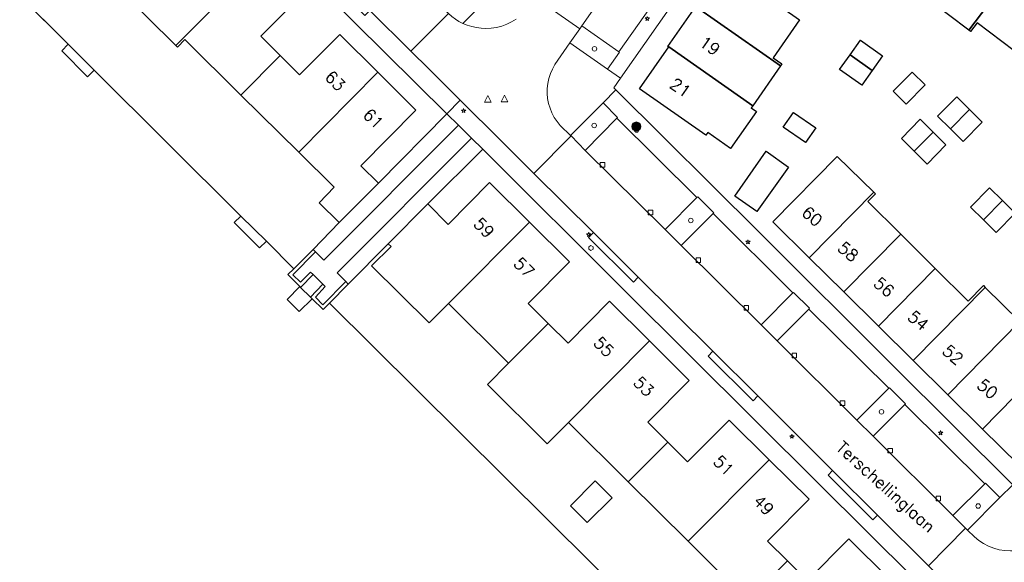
# Model space of a CAD drawing. Header units: metres. Extents: x 105376 to 107446, y 444190 to 447356.
# Tile 50 of 90: x 106758 to 106867, y 446166 to 446226. Entities that reach past the tile are written whole.
import ezdxf
from ezdxf.enums import TextEntityAlignment as Align

# ---------------------------------------------------------------- set-up
doc = ezdxf.new("R2010")
doc.units = ezdxf.units.M
doc.header["$MEASUREMENT"] = 0
for name, color, linetype, lineweight in [('begroeid terreindeel kenmerkpunt', 3, 'Continuous', 0), ('huisnummerreeks BGT', 7, 'Continuous', 0), ('kunstwerkdeel plus 1 vlak', 4, 'Continuous', 0), ('onbegroeid terreindeel vlak', 5, 'Continuous', 0), ('openbare ruimte label tekst', 7, 'Continuous', 0), ('pand vlak gecombineerd BAG en BGT', 1, 'Continuous', 30), ('s_boom', 7, 'Continuous', 0), ('s_brandkraan_brandput', 7, 'Continuous', 0), ('s_lantaarnpaal_lichtmast', 7, 'Continuous', 0), ('s_rioolput', 7, 'Continuous', 0), ('s_straatkolk_trottoirkolk', 7, 'Continuous', 0), ('s_verkeersbordpaal', 7, 'Continuous', 0), ('scheiding lijn', 7, 'Continuous', 0), ('scheiding vlak', 7, 'Continuous', 0), ('waterdeel vlak', 4, 'Continuous', 0), ('wegdeel vlak', 2, 'Continuous', 0)]:
    doc.layers.add(name, color=color, linetype=linetype, lineweight=lineweight)
doc.styles.get("Standard").update_dxf_attribs({"font": 'romans.shx'})

msp = doc.modelspace()

# ---------------------------------------------------------------- hatches: boundary and pattern name
at = {"linetype": 'Continuous', "lineweight": 0}
msp.add_hatch(color=8, dxfattribs=at).paths.add_polyline_path([(106825.96, 446214.55, 1), (106826.96, 446214.55, 1)])

# ---------------------------------------------------------------- linework, layer by layer
at = {"color": 8, "linetype": 'Continuous', "lineweight": 0, "flags": 128}
msp.add_lwpolyline([(106825.96, 446214.55, 1), (106826.96, 446214.55, 1), (106825.96, 446214.55)], format="xyb", dxfattribs=at)
at = {"layer": 'begroeid terreindeel kenmerkpunt', "flags": 128}
for points in [[(106805.28, 446227.36), (106808.87, 446230.89), (106808.96, 446230.97), (106810.52, 446229.32), (106807.21, 446225.98), (106806.78, 446226.2), (106806.38, 446226.46), (106805.99, 446226.74), (106805.63, 446227.06)], [(106805.28, 446227.36), (106808.87, 446230.89), (106808.96, 446230.97), (106810.52, 446229.32), (106807.21, 446225.98), (106806.78, 446226.2), (106806.38, 446226.46), (106805.99, 446226.74), (106805.63, 446227.06)], [(106819.08, 446223.83), (106820.17, 446225.39), (106820.41, 446225.71), (106824.51, 446222.83), (106824.57, 446222.78), (106823.25, 446220.9)], [(106819.08, 446223.83), (106820.17, 446225.39), (106820.41, 446225.71), (106824.51, 446222.83), (106824.57, 446222.78), (106823.25, 446220.9)], [(106819.16, 446213.55), (106822.76, 446217.17), (106824.38, 446215.53), (106824.31, 446215.46), (106820.79, 446211.9), (106819.21, 446213.5)], [(106819.16, 446213.55), (106822.76, 446217.17), (106824.38, 446215.53), (106824.31, 446215.46), (106820.79, 446211.9), (106819.21, 446213.5)], [(106790.6, 446200.93), (106793.51, 446203.91), (106797.85, 446208.26), (106805.44, 446215.97), (106806.73, 446214.7), (106791.81, 446199.73), (106790.85, 446200.66)], [(106790.6, 446200.93), (106793.51, 446203.91), (106797.85, 446208.26), (106805.44, 446215.97), (106806.73, 446214.7), (106791.81, 446199.73), (106790.85, 446200.66)], [(106794.5, 446197.08), (106794.22, 446197.37), (106793.26, 446198.32), (106808.18, 446213.25), (106809.44, 446212.02), (106803.34, 446205.96), (106798.94, 446201.55)], [(106794.5, 446197.08), (106794.22, 446197.37), (106793.26, 446198.32), (106808.18, 446213.25), (106809.44, 446212.02), (106803.34, 446205.96), (106798.94, 446201.55)], [(106834.97, 446204.91), (106831.44, 446201.36), (106829.64, 446203.14), (106833.16, 446206.67), (106833.26, 446206.77), (106835.04, 446204.97)], [(106834.97, 446204.91), (106831.44, 446201.36), (106829.64, 446203.14), (106833.16, 446206.67), (106833.26, 446206.77), (106835.04, 446204.97)], [(106845.6, 446194.32), (106842.07, 446190.79), (106840.29, 446192.58), (106843.83, 446196.1), (106843.88, 446196.14), (106845.68, 446194.41)], [(106845.6, 446194.32), (106842.07, 446190.79), (106840.29, 446192.58), (106843.83, 446196.1), (106843.88, 446196.14), (106845.68, 446194.41)], [(106852.71, 446180.22), (106850.92, 446182.01), (106854.46, 446185.53), (106854.52, 446185.59), (106856.31, 446183.82), (106856.24, 446183.75)], [(106852.71, 446180.22), (106850.92, 446182.01), (106854.46, 446185.53), (106854.52, 446185.59), (106856.31, 446183.82), (106856.24, 446183.75)], [(106862.96, 446170.04), (106861.57, 446171.42), (106865.11, 446174.95), (106865.18, 446175.03), (106866.77, 446173.41), (106863.2, 446169.82)], [(106862.96, 446170.04), (106861.57, 446171.42), (106865.11, 446174.95), (106865.18, 446175.03), (106866.77, 446173.41), (106863.2, 446169.82)]]:
    msp.add_lwpolyline(points, close=True, dxfattribs=at)
at = {"layer": 'kunstwerkdeel plus 1 vlak', "flags": 128}
for points in [[(106762.72, 446222.92), (106763.45, 446223.66), (106766.31, 446220.78), (106765.58, 446220.05)], [(106762.72, 446222.92), (106763.45, 446223.66), (106766.31, 446220.78), (106765.58, 446220.05)], [(106782.59, 446204.62), (106785.42, 446201.83), (106784.66, 446201.11), (106781.85, 446203.91)], [(106782.59, 446204.62), (106785.42, 446201.83), (106784.66, 446201.11), (106781.85, 446203.91)], [(106790.3, 446195.65), (106790.49, 446195.46), (106789.06, 446194.04), (106787.72, 446195.36), (106789.13, 446196.81), (106789.22, 446196.72)], [(106790.3, 446195.65), (106790.49, 446195.46), (106789.06, 446194.04), (106787.72, 446195.36), (106789.13, 446196.81), (106789.22, 446196.72)]]:
    msp.add_lwpolyline(points, close=True, dxfattribs=at)
at = {"layer": 'onbegroeid terreindeel vlak', "flags": 128}
for points in [[(106868.22, 446174.85), (106855.02, 446187.96), (106840.12, 446202.79), (106824.19, 446218.61), (106823.95, 446218.85), (106824.69, 446219.89), (106848.55, 446253.9), (106849.65, 446253.11), (106857.8, 446247.42), (106867.31, 446240.66)], [(106756.1, 446242.64), (106762.59, 446236.21), (106762.78, 446236.02), (106763.62, 446236.87), (106767.39, 446233.13), (106766.55, 446232.29), (106768.98, 446229.88), (106775.36, 446223.54), (106775.55, 446223.35), (106776.39, 446224.19), (106782.6, 446218.04), (106789.01, 446211.7), (106792.94, 446207.81), (106791.27, 446206.08), (106793.51, 446203.91), (106790.6, 446200.93), (106788.45, 446198.78), (106785.42, 446201.83), (106782.59, 446204.62), (106766.31, 446220.78), (106763.45, 446223.66), (106746.46, 446240.52)], [(106756.1, 446242.64), (106762.59, 446236.21), (106762.78, 446236.02), (106763.62, 446236.87), (106767.39, 446233.13), (106766.55, 446232.29), (106768.98, 446229.88), (106775.36, 446223.54), (106775.55, 446223.35), (106776.39, 446224.19), (106782.6, 446218.04), (106789.01, 446211.7), (106792.94, 446207.81), (106791.27, 446206.08), (106793.51, 446203.91), (106790.6, 446200.93), (106788.45, 446198.78), (106785.42, 446201.83), (106782.59, 446204.62), (106766.31, 446220.78), (106763.45, 446223.66), (106746.46, 446240.52)], [(106781.52, 446239.64), (106805.44, 446215.97), (106797.85, 446208.26), (106795.9, 446210.19), (106802.01, 446216.37), (106797.78, 446220.56), (106793.55, 446224.76), (106789.1, 446220.28), (106786.94, 446222.42), (106784.79, 446224.56), (106789.24, 446229.04)], [(106781.52, 446239.64), (106805.44, 446215.97), (106797.85, 446208.26), (106795.9, 446210.19), (106802.01, 446216.37), (106797.78, 446220.56), (106793.55, 446224.76), (106789.1, 446220.28), (106786.94, 446222.42), (106784.79, 446224.56), (106789.24, 446229.04)], [(106870.57, 446234.79), (106866.05, 446238.22), (106858.81, 446228.66), (106863.33, 446225.24), (106863.54, 446225.08), (106864.27, 446226.04), (106868.35, 446222.93)], [(106833.05, 446227.86), (106829.96, 446223.43), (106830.05, 446223.37), (106826.8, 446218.72), (106834.15, 446213.58), (106834.37, 446213.9), (106836.91, 446212.1), (106839.78, 446216.21), (106839.2, 446216.62), (106839.36, 446216.85), (106842.46, 446221.28), (106842.61, 446221.49), (106841.62, 446222.17), (106844.57, 446226.39)], [(106854.46, 446164.44), (106850.02, 446168.84), (106845.43, 446164.21), (106843.22, 446166.4), (106841.02, 446168.59), (106845.61, 446173.23), (106841.18, 446177.62), (106836.74, 446182.01), (106832.14, 446177.39), (106829.94, 446179.57), (106827.74, 446181.76), (106832.32, 446186.39), (106827.9, 446190.78), (106823.47, 446195.18), (106818.88, 446190.55), (106816.67, 446192.73), (106814.45, 446194.92), (106819.05, 446199.55), (106814.61, 446203.95), (106810.17, 446208.34), (106805.58, 446203.7), (106803.34, 446205.96), (106809.44, 446212.02), (106825.14, 446196.39), (106846.74, 446174.92), (106862.56, 446159.21)], [(106854.46, 446164.44), (106850.02, 446168.84), (106845.43, 446164.21), (106843.22, 446166.4), (106841.02, 446168.59), (106845.61, 446173.23), (106841.18, 446177.62), (106836.74, 446182.01), (106832.14, 446177.39), (106829.94, 446179.57), (106827.74, 446181.76), (106832.32, 446186.39), (106827.9, 446190.78), (106823.47, 446195.18), (106818.88, 446190.55), (106816.67, 446192.73), (106814.45, 446194.92), (106819.05, 446199.55), (106814.61, 446203.95), (106810.17, 446208.34), (106805.58, 446203.7), (106803.34, 446205.96), (106809.44, 446212.02), (106825.14, 446196.39), (106846.74, 446174.92), (106862.56, 446159.21)], [(106869, 446192.94), (106865.15, 446196.72), (106864.96, 446196.91), (106863.26, 446195.2), (106859.62, 446198.81), (106855.79, 446202.62), (106852.14, 446206.24), (106852.98, 446207.08), (106852.79, 446207.26), (106848.74, 446211.23), (106841.58, 446203.99), (106845.62, 446200.01), (106849.46, 446196.21), (106853.31, 446192.41), (106857.15, 446188.62), (106860.99, 446184.82), (106864.84, 446181.02), (106868.87, 446177.04)]]:
    msp.add_lwpolyline(points, dxfattribs=at)
for points in [[(106853.76, 446222.4), (106851.31, 446224.11), (106850.16, 446222.49), (106849, 446220.85), (106851.45, 446219.12), (106852.6, 446220.76)], [(106856.37, 446217.04), (106858.48, 446219.18), (106857.05, 446220.59), (106854.94, 446218.45)], [(106861.3, 446214.29), (106862.72, 446212.88), (106864.83, 446215.02), (106863.41, 446216.42), (106861.99, 446217.83), (106859.88, 446215.7)], [(106845.22, 446212.76), (106846.36, 446214.42), (106843.88, 446216.12), (106842.74, 446214.47)], [(106855.85, 446213.22), (106857.27, 446211.81), (106858.71, 446210.39), (106860.8, 446212.53), (106859.38, 446213.94), (106857.95, 446215.35)], [(106839.84, 446205.11), (106843.32, 446210.06), (106840.86, 446211.8), (106837.38, 446206.84)], [(106867.07, 446206.35), (106865.64, 446207.75), (106863.54, 446205.62), (106864.96, 446204.21), (106866.38, 446202.81), (106868.49, 446204.95)], [(106844.99, 446141.48), (106845.45, 446142.33), (106821.51, 446166.13), (106792.41, 446194.97), (106794.5, 446197.08), (106798.94, 446201.55), (106799.25, 446201.25), (106797.09, 446199.09), (106803.46, 446192.77), (106805.62, 446194.94), (106812.29, 446188.32), (106809.93, 446185.94), (106816.57, 446179.36), (106818.93, 446181.74), (106825.56, 446175.16), (106832.21, 446168.57), (106838.85, 446161.99), (106845.49, 446155.4), (106852.22, 446148.73), (106847.78, 446144.27)], [(106821.02, 446170.65), (106823.76, 446173.38), (106821.89, 446175.26), (106819.15, 446172.52)]]:
    msp.add_lwpolyline(points, close=True, dxfattribs=at)
at = {"layer": 'pand vlak gecombineerd BAG en BGT', "flags": 128}
for points in [[(106870.57, 446234.79), (106863.33, 446225.24), (106858.81, 446228.66), (106866.05, 446238.22)], [(106870.57, 446234.79), (106863.33, 446225.24), (106858.81, 446228.66), (106866.05, 446238.22)], [(106768.98, 446229.88), (106773.3, 446234.24), (106775.46, 446232.11), (106780.77, 446237.46), (106785.01, 446233.25), (106775.36, 446223.54)], [(106768.98, 446229.88), (106773.3, 446234.24), (106775.46, 446232.11), (106780.77, 446237.46), (106785.01, 446233.25), (106775.36, 446223.54)], [(106863.33, 446225.24), (106870.57, 446234.79), (106874.87, 446231.52), (106868.35, 446222.93), (106864.27, 446226.04), (106863.54, 446225.08)], [(106863.33, 446225.24), (106870.57, 446234.79), (106874.87, 446231.52), (106868.35, 446222.93), (106864.27, 446226.04), (106863.54, 446225.08)], [(106776.39, 446224.19), (106775.55, 446223.35), (106775.36, 446223.54), (106785.01, 446233.25), (106789.24, 446229.04), (106784.79, 446224.56), (106786.94, 446222.42), (106782.6, 446218.04)], [(106776.39, 446224.19), (106775.55, 446223.35), (106775.36, 446223.54), (106785.01, 446233.25), (106789.24, 446229.04), (106784.79, 446224.56), (106786.94, 446222.42), (106782.6, 446218.04)], [(106844.57, 446226.39), (106841.62, 446222.17), (106842.61, 446221.49), (106842.46, 446221.28), (106833.14, 446227.79), (106836.24, 446232.22)], [(106844.57, 446226.39), (106841.62, 446222.17), (106842.61, 446221.49), (106842.46, 446221.28), (106833.14, 446227.79), (106836.24, 446232.22)], [(106839.36, 446216.85), (106830.05, 446223.37), (106829.96, 446223.43), (106833.05, 446227.86), (106833.14, 446227.79), (106842.46, 446221.28)], [(106839.36, 446216.85), (106830.05, 446223.37), (106829.96, 446223.43), (106833.05, 446227.86), (106833.14, 446227.79), (106842.46, 446221.28)], [(106786.94, 446222.42), (106789.1, 446220.28), (106793.55, 446224.76), (106797.78, 446220.56), (106789.01, 446211.7), (106782.6, 446218.04)], [(106786.94, 446222.42), (106789.1, 446220.28), (106793.55, 446224.76), (106797.78, 446220.56), (106789.01, 446211.7), (106782.6, 446218.04)], [(106852.6, 446220.76), (106850.16, 446222.49), (106851.31, 446224.11), (106853.76, 446222.4)], [(106852.6, 446220.76), (106850.16, 446222.49), (106851.31, 446224.11), (106853.76, 446222.4)], [(106839.36, 446216.85), (106839.2, 446216.62), (106839.78, 446216.21), (106836.91, 446212.1), (106834.37, 446213.9), (106834.15, 446213.58), (106826.8, 446218.72), (106830.05, 446223.37)], [(106839.36, 446216.85), (106839.2, 446216.62), (106839.78, 446216.21), (106836.91, 446212.1), (106834.37, 446213.9), (106834.15, 446213.58), (106826.8, 446218.72), (106830.05, 446223.37)], [(106850.16, 446222.49), (106852.6, 446220.76), (106851.45, 446219.12), (106849, 446220.85)], [(106850.16, 446222.49), (106852.6, 446220.76), (106851.45, 446219.12), (106849, 446220.85)], [(106792.94, 446207.81), (106789.01, 446211.7), (106797.78, 446220.56), (106802.01, 446216.37), (106795.9, 446210.19), (106797.85, 446208.26), (106793.51, 446203.91), (106791.27, 446206.08)], [(106792.94, 446207.81), (106789.01, 446211.7), (106797.78, 446220.56), (106802.01, 446216.37), (106795.9, 446210.19), (106797.85, 446208.26), (106793.51, 446203.91), (106791.27, 446206.08)], [(106856.37, 446217.04), (106854.94, 446218.45), (106857.05, 446220.59), (106858.48, 446219.18)], [(106856.37, 446217.04), (106854.94, 446218.45), (106857.05, 446220.59), (106858.48, 446219.18)], [(106863.41, 446216.42), (106861.3, 446214.29), (106859.88, 446215.7), (106861.99, 446217.83)], [(106863.41, 446216.42), (106861.3, 446214.29), (106859.88, 446215.7), (106861.99, 446217.83)], [(106845.22, 446212.76), (106842.74, 446214.47), (106843.88, 446216.12), (106846.36, 446214.42)], [(106845.22, 446212.76), (106842.74, 446214.47), (106843.88, 446216.12), (106846.36, 446214.42)], [(106861.3, 446214.29), (106863.41, 446216.42), (106864.83, 446215.02), (106862.72, 446212.88)], [(106861.3, 446214.29), (106863.41, 446216.42), (106864.83, 446215.02), (106862.72, 446212.88)], [(106859.38, 446213.94), (106857.27, 446211.81), (106855.85, 446213.22), (106857.95, 446215.35)], [(106859.38, 446213.94), (106857.27, 446211.81), (106855.85, 446213.22), (106857.95, 446215.35)], [(106859.38, 446213.94), (106860.8, 446212.53), (106858.71, 446210.39), (106857.27, 446211.81)], [(106859.38, 446213.94), (106860.8, 446212.53), (106858.71, 446210.39), (106857.27, 446211.81)], [(106839.84, 446205.11), (106837.38, 446206.84), (106840.86, 446211.8), (106843.32, 446210.06)], [(106839.84, 446205.11), (106837.38, 446206.84), (106840.86, 446211.8), (106843.32, 446210.06)], [(106852.79, 446207.26), (106845.62, 446200.01), (106841.58, 446203.99), (106848.74, 446211.23)], [(106852.79, 446207.26), (106845.62, 446200.01), (106841.58, 446203.99), (106848.74, 446211.23)], [(106805.62, 446194.94), (106803.46, 446192.77), (106797.09, 446199.09), (106799.25, 446201.25), (106798.94, 446201.55), (106803.34, 446205.96), (106805.58, 446203.7), (106810.17, 446208.34), (106814.61, 446203.95)], [(106805.62, 446194.94), (106803.46, 446192.77), (106797.09, 446199.09), (106799.25, 446201.25), (106798.94, 446201.55), (106803.34, 446205.96), (106805.58, 446203.7), (106810.17, 446208.34), (106814.61, 446203.95)], [(106855.79, 446202.62), (106849.46, 446196.21), (106845.62, 446200.01), (106852.79, 446207.26), (106852.98, 446207.08), (106852.14, 446206.24)], [(106855.79, 446202.62), (106849.46, 446196.21), (106845.62, 446200.01), (106852.79, 446207.26), (106852.98, 446207.08), (106852.14, 446206.24)], [(106867.07, 446206.35), (106864.96, 446204.21), (106863.54, 446205.62), (106865.64, 446207.75)], [(106867.07, 446206.35), (106864.96, 446204.21), (106863.54, 446205.62), (106865.64, 446207.75)], [(106868.49, 446204.95), (106866.38, 446202.81), (106864.96, 446204.21), (106867.07, 446206.35)], [(106868.49, 446204.95), (106866.38, 446202.81), (106864.96, 446204.21), (106867.07, 446206.35)], [(106816.67, 446192.73), (106812.29, 446188.32), (106805.62, 446194.94), (106814.61, 446203.95), (106819.05, 446199.55), (106814.45, 446194.92)], [(106816.67, 446192.73), (106812.29, 446188.32), (106805.62, 446194.94), (106814.61, 446203.95), (106819.05, 446199.55), (106814.45, 446194.92)], [(106859.62, 446198.81), (106853.31, 446192.41), (106849.46, 446196.21), (106855.79, 446202.62)], [(106859.62, 446198.81), (106853.31, 446192.41), (106849.46, 446196.21), (106855.79, 446202.62)], [(106865.15, 446196.72), (106857.15, 446188.62), (106853.31, 446192.41), (106859.62, 446198.81), (106863.26, 446195.2), (106864.96, 446196.91)], [(106865.15, 446196.72), (106857.15, 446188.62), (106853.31, 446192.41), (106859.62, 446198.81), (106863.26, 446195.2), (106864.96, 446196.91)], [(106865.15, 446196.72), (106869, 446192.94), (106860.99, 446184.82), (106857.15, 446188.62)], [(106865.15, 446196.72), (106869, 446192.94), (106860.99, 446184.82), (106857.15, 446188.62)], [(106818.93, 446181.74), (106816.57, 446179.36), (106809.93, 446185.94), (106812.29, 446188.32), (106816.67, 446192.73), (106818.88, 446190.55), (106823.47, 446195.18), (106827.9, 446190.78)], [(106818.93, 446181.74), (106816.57, 446179.36), (106809.93, 446185.94), (106812.29, 446188.32), (106816.67, 446192.73), (106818.88, 446190.55), (106823.47, 446195.18), (106827.9, 446190.78)], [(106869, 446192.94), (106869.18, 446192.76), (106868.33, 446191.89), (106871.79, 446188.48), (106871.98, 446188.29), (106864.84, 446181.02), (106860.99, 446184.82)], [(106869, 446192.94), (106869.18, 446192.76), (106868.33, 446191.89), (106871.79, 446188.48), (106871.98, 446188.29), (106864.84, 446181.02), (106860.99, 446184.82)], [(106827.9, 446190.78), (106832.32, 446186.39), (106827.74, 446181.76), (106829.94, 446179.57), (106825.56, 446175.16), (106818.93, 446181.74)], [(106827.9, 446190.78), (106832.32, 446186.39), (106827.74, 446181.76), (106829.94, 446179.57), (106825.56, 446175.16), (106818.93, 446181.74)], [(106871.98, 446188.29), (106871.79, 446188.48), (106872.36, 446189.07), (106876.58, 446184.89), (106872.38, 446180.61), (106873.06, 446179.93), (106869.89, 446176.71), (106869.21, 446177.38), (106868.87, 446177.04), (106864.84, 446181.02)], [(106871.98, 446188.29), (106871.79, 446188.48), (106872.36, 446189.07), (106876.58, 446184.89), (106872.38, 446180.61), (106873.06, 446179.93), (106869.89, 446176.71), (106869.21, 446177.38), (106868.87, 446177.04), (106864.84, 446181.02)], [(106825.56, 446175.16), (106829.94, 446179.57), (106832.14, 446177.39), (106836.74, 446182.01), (106841.18, 446177.62), (106832.21, 446168.57)], [(106825.56, 446175.16), (106829.94, 446179.57), (106832.14, 446177.39), (106836.74, 446182.01), (106841.18, 446177.62), (106832.21, 446168.57)], [(106832.21, 446168.57), (106841.18, 446177.62), (106845.61, 446173.23), (106841.02, 446168.59), (106843.22, 446166.4), (106838.85, 446161.99)], [(106832.21, 446168.57), (106841.18, 446177.62), (106845.61, 446173.23), (106841.02, 446168.59), (106843.22, 446166.4), (106838.85, 446161.99)], [(106819.15, 446172.52), (106821.89, 446175.26), (106823.76, 446173.38), (106821.02, 446170.65)], [(106819.15, 446172.52), (106821.89, 446175.26), (106823.76, 446173.38), (106821.02, 446170.65)], [(106838.85, 446161.99), (106843.22, 446166.4), (106845.43, 446164.21), (106850.02, 446168.84), (106854.46, 446164.44), (106845.49, 446155.4)], [(106838.85, 446161.99), (106843.22, 446166.4), (106845.43, 446164.21), (106850.02, 446168.84), (106854.46, 446164.44), (106845.49, 446155.4)]]:
    msp.add_lwpolyline(points, close=True, dxfattribs=at)
at = {"layer": 's_boom', "color": 251, "linetype": 'Continuous', "lineweight": 0, "flags": 128}
for points in [[(106821.57, 446223.16, 1), (106822.07, 446223.16, 1)], [(106821.53, 446214.66, 1), (106822.03, 446214.66, 1)], [(106832.25, 446204.14, 1), (106832.75, 446204.14, 1)], [(106853.4, 446182.92, 1), (106853.9, 446182.92, 1)], [(106864.12, 446172.48, 1), (106864.62, 446172.48, 1)]]:
    msp.add_lwpolyline(points, format="xyb", close=True, dxfattribs=at)
at = {"layer": 's_brandkraan_brandput', "color": 7, "linetype": 'Continuous', "lineweight": 0, "flags": 128}
msp.add_lwpolyline([(106821.17, 446201.23), (106821.17, 446200.95), (106821.41, 446200.81), (106821.65, 446200.95), (106821.65, 446201.23), (106821.41, 446201.36)], close=True, dxfattribs=at)
at = {"layer": 's_lantaarnpaal_lichtmast', "color": 7, "linetype": 'Continuous', "lineweight": 0, "flags": 128}
for points in [[(106827.61, 446226.58), (106827.43, 446226.58), (106827.58, 446226.47), (106827.52, 446226.3), (106827.67, 446226.41), (106827.82, 446226.3), (106827.76, 446226.47), (106827.91, 446226.58), (106827.73, 446226.58), (106827.67, 446226.75)], [(106807.24, 446216.37), (106807.06, 446216.37), (106807.21, 446216.26), (106807.15, 446216.09), (106807.3, 446216.19), (106807.44, 446216.09), (106807.39, 446216.26), (106807.53, 446216.37), (106807.35, 446216.37), (106807.3, 446216.54)], [(106821.12, 446202.65), (106820.93, 446202.65), (106821.08, 446202.55), (106821.03, 446202.37), (106821.17, 446202.48), (106821.32, 446202.37), (106821.26, 446202.55), (106821.41, 446202.65), (106821.23, 446202.65), (106821.17, 446202.83)], [(106838.78, 446201.83), (106838.6, 446201.83), (106838.75, 446201.72), (106838.69, 446201.55), (106838.84, 446201.66), (106838.99, 446201.55), (106838.93, 446201.72), (106839.08, 446201.83), (106838.9, 446201.83), (106838.84, 446202)], [(106843.66, 446180.27), (106843.47, 446180.27), (106843.62, 446180.16), (106843.57, 446179.99), (106843.71, 446180.1), (106843.86, 446179.99), (106843.8, 446180.16), (106843.95, 446180.27), (106843.77, 446180.27), (106843.71, 446180.44)], [(106860.14, 446180.67), (106859.96, 446180.67), (106860.11, 446180.56), (106860.05, 446180.39), (106860.2, 446180.49), (106860.35, 446180.39), (106860.29, 446180.56), (106860.44, 446180.67), (106860.26, 446180.67), (106860.2, 446180.84)]]:
    msp.add_lwpolyline(points, close=True, dxfattribs=at)
at = {"layer": 's_rioolput', "color": 7, "linetype": 'Continuous', "lineweight": 0, "flags": 128}
for points in [[(106809.6, 446217.24), (106810.35, 446217.24), (106809.98, 446217.99)], [(106811.47, 446217.28), (106812.22, 446217.28), (106811.85, 446218.03)]]:
    msp.add_lwpolyline(points, close=True, dxfattribs=at)
at = {"layer": 's_straatkolk_trottoirkolk', "color": 7, "linetype": 'Continuous', "lineweight": 0, "flags": 128}
for points in [[(106822.45, 446210.56), (106822.95, 446210.56), (106822.95, 446210.06), (106822.45, 446210.06)], [(106827.77, 446205.27), (106828.27, 446205.27), (106828.27, 446204.77), (106827.77, 446204.77)], [(106833.09, 446199.99), (106833.59, 446199.99), (106833.59, 446199.49), (106833.09, 446199.49)], [(106838.4, 446194.71), (106838.9, 446194.71), (106838.9, 446194.21), (106838.4, 446194.21)], [(106843.74, 446189.42), (106844.24, 446189.42), (106844.24, 446188.92), (106843.74, 446188.92)], [(106849.08, 446184.13), (106849.58, 446184.13), (106849.58, 446183.63), (106849.08, 446183.63)], [(106854.37, 446178.87), (106854.87, 446178.87), (106854.87, 446178.37), (106854.37, 446178.37)], [(106859.7, 446173.56), (106860.2, 446173.56), (106860.2, 446173.06), (106859.7, 446173.06)]]:
    msp.add_lwpolyline(points, close=True, dxfattribs=at)
at = {"layer": 's_verkeersbordpaal', "color": 7, "linetype": 'Continuous', "lineweight": 0, "flags": 128}
msp.add_lwpolyline([(106826.23, 446214.17, 1), (106826.73, 446214.17, 1)], format="xyb", close=True, dxfattribs=at)
at = {"layer": 'scheiding lijn'}
for p, q in [((106763.45, 446223.66), (106746.46, 446240.52)), ((106766.31, 446220.78), (106763.45, 446223.66)), ((106782.59, 446204.62), (106766.31, 446220.78)), ((106785.42, 446201.83), (106782.59, 446204.62)), ((106788.45, 446198.78), (106785.42, 446201.83))]:
    msp.add_line(p, q, dxfattribs=at)
at = {"layer": 'scheiding lijn', "flags": 128}
msp.add_lwpolyline([(106845.45, 446142.33), (106821.51, 446166.13), (106792.41, 446194.97)], dxfattribs=at)
at = {"layer": 'scheiding vlak', "flags": 128}
for points in [[(106790.33, 446198.4), (106790.6, 446198.14), (106789.22, 446196.72), (106789.13, 446196.81), (106787.8, 446198.13), (106788.45, 446198.78), (106790.6, 446200.93), (106790.85, 446200.66), (106788.36, 446198.12), (106789.21, 446197.28)], [(106790.33, 446198.4), (106790.6, 446198.14), (106789.22, 446196.72), (106789.13, 446196.81), (106787.8, 446198.13), (106788.45, 446198.78), (106790.6, 446200.93), (106790.85, 446200.66), (106788.36, 446198.12), (106789.21, 446197.28)], [(106790.86, 446195.64), (106791.69, 446194.8), (106794.22, 446197.37), (106794.5, 446197.08), (106792.41, 446194.97), (106791.71, 446194.26), (106790.49, 446195.46), (106790.3, 446195.65), (106791.68, 446197.09), (106791.95, 446196.8)], [(106790.86, 446195.64), (106791.69, 446194.8), (106794.22, 446197.37), (106794.5, 446197.08), (106792.41, 446194.97), (106791.71, 446194.26), (106790.49, 446195.46), (106790.3, 446195.65), (106791.68, 446197.09), (106791.95, 446196.8)]]:
    msp.add_lwpolyline(points, close=True, dxfattribs=at)
at = {"layer": 'waterdeel vlak', "flags": 128}
msp.add_lwpolyline([(106746.46, 446240.52), (106763.45, 446223.66), (106766.31, 446220.78), (106782.59, 446204.62), (106785.42, 446201.83), (106788.45, 446198.78), (106787.8, 446198.13), (106789.13, 446196.81), (106789.22, 446196.72), (106790.3, 446195.65), (106790.49, 446195.46), (106791.71, 446194.26), (106792.41, 446194.97), (106821.51, 446166.13)], dxfattribs=at)
msp.add_lwpolyline([(106746.46, 446240.52), (106763.45, 446223.66), (106766.31, 446220.78), (106782.59, 446204.62), (106785.42, 446201.83), (106788.45, 446198.78), (106787.8, 446198.13), (106789.13, 446196.81), (106789.22, 446196.72), (106790.3, 446195.65), (106790.49, 446195.46), (106791.71, 446194.26), (106792.41, 446194.97), (106821.51, 446166.13)], dxfattribs=at)
at = {"layer": 'wegdeel vlak', "flags": 128}
for points in [[(106803.43, 446220.93), (106806.93, 446217.47), (106805.44, 446215.97), (106781.52, 446239.64), (106762.15, 446258.78), (106762.11, 446258.82), (106762.75, 446259.46), (106763.49, 446260.21), (106763.53, 446260.18), (106765.9, 446257.93), (106765.95, 446257.97), (106766.28, 446257.64), (106765.69, 446257.09), (106770.76, 446252.15), (106771.29, 446252.7), (106779.1, 446244.94), (106778.62, 446244.4), (106783.59, 446239.48), (106784.14, 446240.03), (106791.89, 446232.31), (106791.37, 446231.83), (106796.33, 446226.87), (106796.9, 446227.4), (106801.43, 446222.89)], [(106803.43, 446220.93), (106806.93, 446217.47), (106805.44, 446215.97), (106781.52, 446239.64), (106762.15, 446258.78), (106762.11, 446258.82), (106762.75, 446259.46), (106763.49, 446260.21), (106763.53, 446260.18), (106765.9, 446257.93), (106765.95, 446257.97), (106766.28, 446257.64), (106765.69, 446257.09), (106770.76, 446252.15), (106771.29, 446252.7), (106779.1, 446244.94), (106778.62, 446244.4), (106783.59, 446239.48), (106784.14, 446240.03), (106791.89, 446232.31), (106791.37, 446231.83), (106796.33, 446226.87), (106796.9, 446227.4), (106801.43, 446222.89)], [(106828.84, 446228.96), (106824.51, 446222.83), (106820.41, 446225.71), (106824.7, 446231.84)], [(106828.84, 446228.96), (106824.51, 446222.83), (106820.41, 446225.71), (106824.7, 446231.84)], [(106823.25, 446220.9), (106824.69, 446219.89), (106823.95, 446218.85), (106824.19, 446218.61), (106822.76, 446217.17), (106819.16, 446213.55), (106818.01, 446214.66), (106817.66, 446215.1), (106817.35, 446215.56), (106817.09, 446216.06), (106816.88, 446216.57), (106816.72, 446217.11), (106816.62, 446217.66), (106816.57, 446218.21), (106816.57, 446218.77), (106816.63, 446219.33), (106816.75, 446219.88), (106816.92, 446220.41), (106817.14, 446220.92), (106817.41, 446221.41), (106819.08, 446223.83)], [(106823.25, 446220.9), (106824.69, 446219.89), (106823.95, 446218.85), (106824.19, 446218.61), (106822.76, 446217.17), (106819.16, 446213.55), (106818.01, 446214.66), (106817.66, 446215.1), (106817.35, 446215.56), (106817.09, 446216.06), (106816.88, 446216.57), (106816.72, 446217.11), (106816.62, 446217.66), (106816.57, 446218.21), (106816.57, 446218.77), (106816.63, 446219.33), (106816.75, 446219.88), (106816.92, 446220.41), (106817.14, 446220.92), (106817.41, 446221.41), (106819.08, 446223.83)], [(106843.83, 446196.1), (106834.97, 446204.91), (106835.04, 446204.97), (106833.26, 446206.77), (106833.16, 446206.67), (106824.31, 446215.46), (106824.38, 446215.53), (106822.76, 446217.17), (106824.19, 446218.61), (106840.12, 446202.79), (106855.02, 446187.96), (106868.22, 446174.85), (106866.77, 446173.41), (106865.18, 446175.03), (106865.11, 446174.95), (106856.24, 446183.75), (106856.31, 446183.82), (106854.52, 446185.59), (106854.46, 446185.53), (106845.6, 446194.32), (106845.68, 446194.41), (106843.88, 446196.14)], [(106843.83, 446196.1), (106834.97, 446204.91), (106835.04, 446204.97), (106833.26, 446206.77), (106833.16, 446206.67), (106824.31, 446215.46), (106824.38, 446215.53), (106822.76, 446217.17), (106824.19, 446218.61), (106840.12, 446202.79), (106855.02, 446187.96), (106868.22, 446174.85), (106866.77, 446173.41), (106865.18, 446175.03), (106865.11, 446174.95), (106856.24, 446183.75), (106856.31, 446183.82), (106854.52, 446185.59), (106854.46, 446185.53), (106845.6, 446194.32), (106845.68, 446194.41), (106843.88, 446196.14)], [(106806.93, 446217.47), (106811.49, 446212.91), (106815.08, 446209.35), (106821.7, 446202.8), (106821.15, 446202.26), (106826.14, 446197.31), (106826.67, 446197.84), (106834.93, 446189.63), (106834.41, 446189.1), (106839.41, 446184.16), (106839.92, 446184.68), (106848.22, 446176.43), (106847.72, 446175.9), (106852.7, 446170.94), (106853.2, 446171.47), (106858.85, 446165.87), (106864.04, 446160.71), (106862.56, 446159.21), (106846.74, 446174.92), (106825.14, 446196.39), (106809.44, 446212.02), (106808.18, 446213.25), (106806.73, 446214.7), (106805.44, 446215.97)], [(106806.93, 446217.47), (106811.49, 446212.91), (106815.08, 446209.35), (106821.7, 446202.8), (106821.15, 446202.26), (106826.14, 446197.31), (106826.67, 446197.84), (106834.93, 446189.63), (106834.41, 446189.1), (106839.41, 446184.16), (106839.92, 446184.68), (106848.22, 446176.43), (106847.72, 446175.9), (106852.7, 446170.94), (106853.2, 446171.47), (106858.85, 446165.87), (106864.04, 446160.71), (106862.56, 446159.21), (106846.74, 446174.92), (106825.14, 446196.39), (106809.44, 446212.02), (106808.18, 446213.25), (106806.73, 446214.7), (106805.44, 446215.97)], [(106833.16, 446206.67), (106829.64, 446203.14), (106820.79, 446211.9), (106824.31, 446215.46)], [(106833.16, 446206.67), (106829.64, 446203.14), (106820.79, 446211.9), (106824.31, 446215.46)], [(106789.21, 446197.28), (106788.36, 446198.12), (106790.85, 446200.66), (106791.81, 446199.73), (106806.73, 446214.7), (106808.18, 446213.25), (106793.26, 446198.32), (106794.22, 446197.37), (106791.69, 446194.8), (106790.86, 446195.64), (106791.95, 446196.8), (106791.68, 446197.09), (106790.6, 446198.14), (106790.33, 446198.4)], [(106789.21, 446197.28), (106788.36, 446198.12), (106790.85, 446200.66), (106791.81, 446199.73), (106806.73, 446214.7), (106808.18, 446213.25), (106793.26, 446198.32), (106794.22, 446197.37), (106791.69, 446194.8), (106790.86, 446195.64), (106791.95, 446196.8), (106791.68, 446197.09), (106790.6, 446198.14), (106790.33, 446198.4)], [(106848.22, 446176.43), (106839.92, 446184.68), (106834.93, 446189.63), (106826.67, 446197.84), (106821.7, 446202.8), (106815.08, 446209.35), (106819.21, 446213.5), (106820.79, 446211.9), (106829.64, 446203.14), (106831.44, 446201.36), (106840.29, 446192.58), (106842.07, 446190.79), (106850.92, 446182.01), (106852.71, 446180.22), (106861.57, 446171.42), (106862.96, 446170.04), (106858.85, 446165.87), (106853.2, 446171.47)], [(106848.22, 446176.43), (106839.92, 446184.68), (106834.93, 446189.63), (106826.67, 446197.84), (106821.7, 446202.8), (106815.08, 446209.35), (106819.21, 446213.5), (106820.79, 446211.9), (106829.64, 446203.14), (106831.44, 446201.36), (106840.29, 446192.58), (106842.07, 446190.79), (106850.92, 446182.01), (106852.71, 446180.22), (106861.57, 446171.42), (106862.96, 446170.04), (106858.85, 446165.87), (106853.2, 446171.47)], [(106834.97, 446204.91), (106843.83, 446196.1), (106840.29, 446192.58), (106831.44, 446201.36)], [(106834.97, 446204.91), (106843.83, 446196.1), (106840.29, 446192.58), (106831.44, 446201.36)], [(106826.67, 446197.84), (106826.14, 446197.31), (106821.15, 446202.26), (106821.7, 446202.8)], [(106826.67, 446197.84), (106826.14, 446197.31), (106821.15, 446202.26), (106821.7, 446202.8)], [(106790.3, 446195.65), (106789.22, 446196.72), (106790.6, 446198.14), (106791.68, 446197.09)], [(106790.3, 446195.65), (106789.22, 446196.72), (106790.6, 446198.14), (106791.68, 446197.09)], [(106842.07, 446190.79), (106845.6, 446194.32), (106854.46, 446185.53), (106850.92, 446182.01)], [(106842.07, 446190.79), (106845.6, 446194.32), (106854.46, 446185.53), (106850.92, 446182.01)], [(106839.92, 446184.68), (106839.41, 446184.16), (106834.41, 446189.1), (106834.93, 446189.63)], [(106839.92, 446184.68), (106839.41, 446184.16), (106834.41, 446189.1), (106834.93, 446189.63)], [(106856.24, 446183.75), (106865.11, 446174.95), (106861.57, 446171.42), (106852.71, 446180.22)], [(106856.24, 446183.75), (106865.11, 446174.95), (106861.57, 446171.42), (106852.71, 446180.22)], [(106853.2, 446171.47), (106852.7, 446170.94), (106847.72, 446175.9), (106848.22, 446176.43)], [(106853.2, 446171.47), (106852.7, 446170.94), (106847.72, 446175.9), (106848.22, 446176.43)]]:
    msp.add_lwpolyline(points, close=True, dxfattribs=at)
for points in [[(106848.55, 446253.9), (106824.69, 446219.89), (106823.25, 446220.9), (106824.57, 446222.78), (106824.51, 446222.83), (106828.84, 446228.96)], [(106848.55, 446253.9), (106824.69, 446219.89), (106823.25, 446220.9), (106824.57, 446222.78), (106824.51, 446222.83), (106828.84, 446228.96)], [(106824.7, 446231.84), (106820.41, 446225.71), (106820.17, 446225.39), (106815.31, 446228.82)], [(106824.7, 446231.84), (106820.41, 446225.71), (106820.17, 446225.39), (106815.31, 446228.82)], [(106813.13, 446226.45), (106812.62, 446226.14), (106812.08, 446225.88), (106811.52, 446225.68), (106810.95, 446225.53), (106810.36, 446225.45), (106809.76, 446225.42), (106809.24, 446225.44), (106808.72, 446225.51), (106808.21, 446225.62), (106807.7, 446225.78), (106807.21, 446225.98), (106810.52, 446229.32)], [(106813.13, 446226.45), (106812.62, 446226.14), (106812.08, 446225.88), (106811.52, 446225.68), (106810.95, 446225.53), (106810.36, 446225.45), (106809.76, 446225.42), (106809.24, 446225.44), (106808.72, 446225.51), (106808.21, 446225.62), (106807.7, 446225.78), (106807.21, 446225.98), (106810.52, 446229.32)], [(106815.31, 446228.82), (106820.17, 446225.39), (106819.08, 446223.83), (106817.41, 446221.41), (106817.14, 446220.92), (106816.92, 446220.41), (106816.75, 446219.88), (106816.63, 446219.33), (106816.57, 446218.77), (106816.57, 446218.21), (106816.62, 446217.66), (106816.72, 446217.11), (106816.88, 446216.57), (106817.09, 446216.06), (106817.35, 446215.56), (106817.66, 446215.1), (106818.01, 446214.66), (106819.16, 446213.55), (106819.21, 446213.5), (106815.08, 446209.35), (106811.49, 446212.91), (106806.93, 446217.47), (106803.43, 446220.93), (106801.43, 446222.89), (106805.63, 446227.06)], [(106815.31, 446228.82), (106820.17, 446225.39), (106819.08, 446223.83), (106817.41, 446221.41), (106817.14, 446220.92), (106816.92, 446220.41), (106816.75, 446219.88), (106816.63, 446219.33), (106816.57, 446218.77), (106816.57, 446218.21), (106816.62, 446217.66), (106816.72, 446217.11), (106816.88, 446216.57), (106817.09, 446216.06), (106817.35, 446215.56), (106817.66, 446215.1), (106818.01, 446214.66), (106819.16, 446213.55), (106819.21, 446213.5), (106815.08, 446209.35), (106811.49, 446212.91), (106806.93, 446217.47), (106803.43, 446220.93), (106801.43, 446222.89), (106805.63, 446227.06)], [(106805.63, 446227.06), (106801.43, 446222.89), (106796.9, 446227.4)], [(106805.63, 446227.06), (106801.43, 446222.89), (106796.9, 446227.4)], [(106806.38, 446226.46), (106806.78, 446226.2), (106807.21, 446225.98), (106807.7, 446225.78), (106808.21, 446225.62), (106808.72, 446225.51), (106809.24, 446225.44), (106809.76, 446225.42), (106810.36, 446225.45), (106810.95, 446225.53), (106811.52, 446225.68), (106812.08, 446225.88), (106812.62, 446226.14), (106813.13, 446226.45)], [(106806.38, 446226.46), (106806.78, 446226.2), (106807.21, 446225.98), (106807.7, 446225.78), (106808.21, 446225.62), (106808.72, 446225.51), (106809.24, 446225.44), (106809.76, 446225.42), (106810.36, 446225.45), (106810.95, 446225.53), (106811.52, 446225.68), (106812.08, 446225.88), (106812.62, 446226.14), (106813.13, 446226.45)], [(106867.33, 446167.54), (106866.71, 446167.64), (106866.11, 446167.81), (106865.52, 446168.04), (106864.97, 446168.33), (106864.44, 446168.67), (106863.96, 446169.07), (106863.2, 446169.82), (106866.77, 446173.41), (106868.22, 446174.85)], [(106867.33, 446167.54), (106866.71, 446167.64), (106866.11, 446167.81), (106865.52, 446168.04), (106864.97, 446168.33), (106864.44, 446168.67), (106863.96, 446169.07), (106863.2, 446169.82), (106866.77, 446173.41), (106868.22, 446174.85)], [(106858.85, 446165.87), (106862.96, 446170.04), (106863.2, 446169.82), (106863.96, 446169.07), (106864.44, 446168.67), (106864.97, 446168.33), (106865.52, 446168.04), (106866.11, 446167.81), (106866.71, 446167.64), (106867.33, 446167.54), (106867.96, 446167.5), (106868.59, 446167.52), (106869.21, 446167.62), (106869.82, 446167.77), (106870.41, 446167.99), (106870.97, 446168.27), (106871.5, 446168.61), (106871.99, 446169), (106873.06, 446170.07), (106877.3, 446165.89)], [(106858.85, 446165.87), (106862.96, 446170.04), (106863.2, 446169.82), (106863.96, 446169.07), (106864.44, 446168.67), (106864.97, 446168.33), (106865.52, 446168.04), (106866.11, 446167.81), (106866.71, 446167.64), (106867.33, 446167.54), (106867.96, 446167.5), (106868.59, 446167.52), (106869.21, 446167.62), (106869.82, 446167.77), (106870.41, 446167.99), (106870.97, 446168.27), (106871.5, 446168.61), (106871.99, 446169), (106873.06, 446170.07), (106877.3, 446165.89)]]:
    msp.add_lwpolyline(points, dxfattribs=at)

# ---------------------------------------------------------------- texts
at = {"layer": 'huisnummerreeks BGT'}
for s, rotation, p in [('19', 325, (106834.6, 446223.5)), ('63', 315.2, (106793.06, 446219.61)), ('21', 325, (106831.35, 446218.86)), ('61', 315.2, (106797.29, 446215.41)), ('60', 319.5, (106845.96, 446204.6)), ('59', 315, (106809.57, 446203.31)), ('58', 319.5, (106849.96, 446200.67)), ('57', 315, (106814.01, 446198.91)), ('56', 319.5, (106853.93, 446196.76)), ('54', 319.5, (106857.72, 446193.04)), ('55', 315, (106822.86, 446190.13)), ('52', 319.5, (106861.58, 446189.25)), ('53', 315, (106827.29, 446185.74)), ('50', 319.5, (106865.42, 446185.47)), ('51', 315, (106836.14, 446176.97)), ('49', 315, (106840.57, 446172.58))]:
    msp.add_text(s, height=1.323, rotation=rotation, dxfattribs=at).set_placement(p, align=Align.MIDDLE_CENTER)
at = {"layer": 'openbare ruimte label tekst'}
msp.add_text('Terschellinglaan', height=1.3229, rotation=317.9, dxfattribs=at).set_placement((106854.14, 446174.61), align=Align.MIDDLE_CENTER)

doc.saveas('drawing.dxf')
